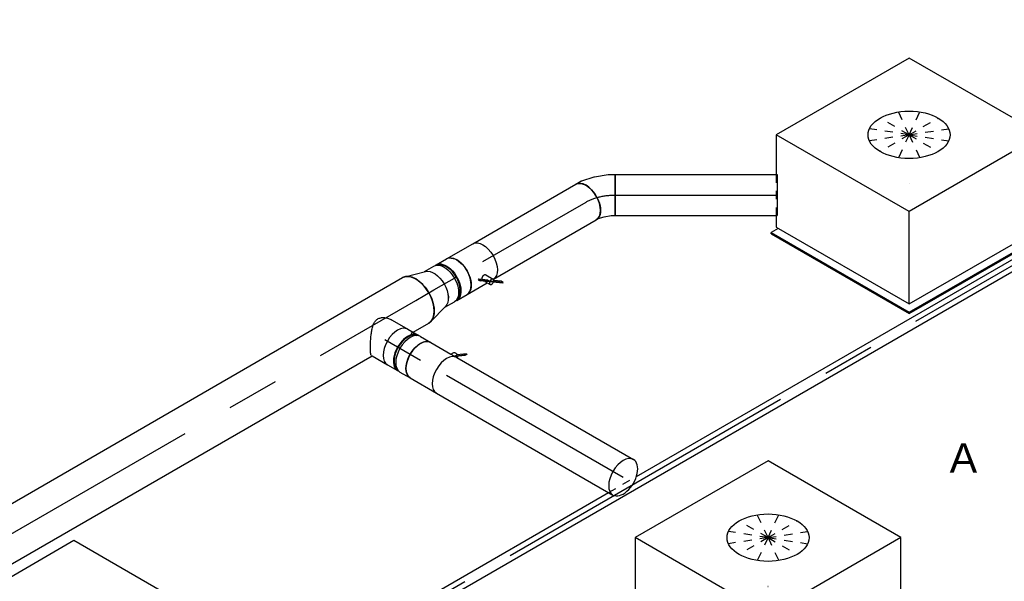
# Model space of a CAD drawing. Extents: x -138812 to 250702, y -18987 to 104055.
# Tile 46 of 193: x 26102 to 29104, y 31363 to 33075. Entities that reach past the tile are written whole.
import ezdxf
from ezdxf.enums import TextEntityAlignment as Align

# ---------------------------------------------------------------- set-up
doc = ezdxf.new("R2010")
doc.units = 0
doc.header["$LTSCALE"] = 50
doc.linetypes.add('CENTER2', pattern=[28.575, 19.05, -3.175, 3.175, -3.175])
doc.linetypes.add('STREEPJES', pattern=[0.1, 0.05, -0.05])
doc.layers.get('0').update_dxf_attribs({"linetype": 'CONTINUOUS'})
for name, color, linetype in [('WL524---_D', 153, 'CONTINUOUS'), ('WL524---_HARTLIJN', 8, 'CONTINUOUS'), ('WL570---_RETOUR', 112, 'CONTINUOUS'), ('WL570---_RETOUR_HL', 8, 'CONTINUOUS'), ('WL570---_RETOUR_RST', 2, 'CONTINUOUS'), ('WL570---_RETOUR_RST_HL', 1, 'CONTINUOUS'), ('WL570---_TOEVOER_RST', 2, 'CONTINUOUS'), ('WL570---_TOEVOER_RST_HL', 1, 'CONTINUOUS'), ('WM570---_RETOUR_PR', 1, 'CONTINUOUS'), ('WM570---_RETOUR_RST_PR', 1, 'CONTINUOUS'), ('WM570---_TOEVOER_RST_PR', 1, 'CONTINUOUS')]:
    doc.layers.add(name, color=color, linetype=linetype)
doc.styles.add('BURO-018', font='ARIAL.TTF', dxfattribs={"height": 90})

# ---------------------------------------------------------------- blocks, each defined once
blk = doc.blocks.new('*U714')
at = {"color": 0, "ltscale": 10}
for p, q in [((0, 62.5, 7161.4), (362.9, 62.5, 7161.4)), ((0.7, -62.5, 7161.4), (362.9, -62.5, 7161.4))]:
    blk.add_line(p, q, dxfattribs=at)
at = {"color": 0, "ltscale": 10, "extrusion": (2.67592e-17, -7.95482e-17, -1)}
blk.add_ellipse((362.9, 0, 7161.4), major_axis=(0, 62.5), ratio=0.57735, start_param=0, end_param=3.141593, dxfattribs=at)
at = {"layer": 'WL570---_RETOUR_HL', "linetype": 'CENTER2'}
blk.add_line((0, 0, 7161.4), (362.9, 0, 7161.4), dxfattribs=at)
at = {"layer": 'WM570---_RETOUR_PR', "color": 1, "style": 'BURO-018'}
blk.add_attdef('POSNR', text='', height=90, dxfattribs=at).set_placement((0, 0), align=Align.MIDDLE)
blk = doc.blocks.new('*U715')
at = {"color": 0, "ltscale": 10}
for p, q in [((-42.3, 62.5, 7447.9), (-24.1, 62.5, 7447.9)), ((-21, 62.2, 7447.9), (17.8, 54.3, 7447.9)), ((17.8, 54.3, 7447.9), (18.8, 54, 7447.9)), ((18.8, 54, 7447.9), (57.6, 38.9, 7447.9)), ((57.7, 38.8, 7447.9), (57.6, 38.9, 7447.9)), ((57.7, 38.8, 7447.9), (76.1, 28.2, 7447.9)), ((76.1, 28.2, 7447.9), (13.6, -80, 7447.9)), ((-42.3, -62.5, 7447.9), (-35.2, -62.5, 7447.9)), ((-35.2, -62.5, 7447.9), (-17.1, -66.2, 7447.9)), ((-17.1, -66.2, 7447.9), (3.5, -74.2, 7447.9)), ((3.5, -74.2, 7447.9), (13.6, -80, 7447.9))]:
    blk.add_line(p, q, dxfattribs=at)
for centre, major_axis, ratio, start_param, end_param in [((-42.3, 0, 7447.9), (0, 62.5), 0.57735, 3.141593, 6.283185), ((-28.9, 0, 7447.9), (6.3, 62.4), 0.497511, 6.232846, 6.333525)]:
    blk.add_ellipse(centre, major_axis=major_axis, ratio=ratio, start_param=start_param, end_param=end_param, dxfattribs=at)
at = {"layer": 'WL570---_RETOUR_HL', "linetype": 'CENTER2', "extrusion": (-4.26297e-17, -3.94865e-17, -1)}
blk.add_ellipse((8.8, -88.4, 7447.9), major_axis=(108.3, -62.5), ratio=0.57735, start_param=3.926991, end_param=4.712389, dxfattribs=at)
at = {"layer": 'WM570---_RETOUR_PR', "color": 1, "style": 'BURO-018'}
blk.add_attdef('POSNR', text='', height=90, dxfattribs=at).set_placement((0, 0), align=Align.MIDDLE)
blk = doc.blocks.new('*U716')
at = {"color": 0, "ltscale": 10}
for p, q in [((0, 62.5, 7447.9), (494.3, 62.5, 7447.9)), ((0, -62.5, 7447.9), (0, 62.5, 7447.9)), ((494.3, 62.5, 7447.9), (494.3, -62.5, 7447.9)), ((0, -62.5, 7447.9), (494.3, -62.5, 7447.9))]:
    blk.add_line(p, q, dxfattribs=at)
at = {"layer": 'WL570---_RETOUR_HL', "linetype": 'CENTER2'}
blk.add_line((0, 0, 7447.9), (494.3, 0, 7447.9), dxfattribs=at)
at = {"layer": 'WM570---_RETOUR_PR', "color": 1, "style": 'BURO-018'}
blk.add_attdef('POSNR', text='', height=90, dxfattribs=at).set_placement((0, 0), align=Align.MIDDLE)
blk = doc.blocks.new('*U717')
at = {"color": 2, "ltscale": 10}
for p, q in [((-46.1, 62.5, 6703.7), (25.2, 62.5, 6703.7)), ((25.2, 62.5, 6703.7), (30.1, 71, 6703.7)), ((25.2, 62.5, 6703.7), (46.1, 62.5, 6703.7)), ((38.8, 64.3, 6703.7), (42.2, 70.2, 6703.7)), ((38.8, 64.3, 6703.7), (39.3, 64.7, 6703.7)), ((40.4, 63.1, 6703.7), (38.8, 64.3, 6703.7)), ((39.3, 64.7, 6703.7), (62.5, 81, 6703.7)), ((64.1, 79.7, 6703.7), (40.4, 63.1, 6703.7)), ((65.9, 86.9, 6703.7), (42.2, 70.2, 6703.7)), ((62.5, 81, 6703.7), (65.9, 86.9, 6703.7)), ((64.1, 79.7, 6703.7), (62.5, 81, 6703.7)), ((67.5, 85.6, 6703.7), (64.1, 79.7, 6703.7)), ((65.9, 86.9, 6703.7), (67.5, 85.6, 6703.7)), ((-46.1, -62.5, 6703.7), (46.1, -62.5, 6703.7))]:
    blk.add_line(p, q, dxfattribs=at)
at = {"color": 2, "ltscale": 10, "extrusion": (-2.03185e-17, -7.58296e-17, -1)}
for centre, major_axis, start_param, end_param in [((-46.1, 0, 6703.7), (0, -62.5), 0, 3.141593), ((38.3, 66.3, 6703.7), (-8.15, 4.7), 0, 1.721651), ((38.3, 66.3, 6703.7), (-8.15, 4.7), 2.282546, 2.962558)]:
    blk.add_ellipse(centre, major_axis=major_axis, ratio=0.57735, start_param=start_param, end_param=end_param, dxfattribs=at)
at = {"color": 2, "ltscale": 10}
blk.add_ellipse((46.1, 0, 6703.7), major_axis=(0, -62.5), ratio=0.57735, start_param=3.141593, end_param=6.283185, dxfattribs=at)
at = {"layer": 'WL570---_RETOUR', "color": 1, "style": 'BURO-018'}
blk.add_attdef('I', text='', height=90, dxfattribs=at).set_placement((0, 0), align=Align.MIDDLE)
at = {"layer": 'WM570---_RETOUR_PR', "color": 1, "style": 'BURO-018'}
blk.add_attdef('POSNR', text='', height=90, dxfattribs=at).set_placement((0, 0), align=Align.MIDDLE)
blk = doc.blocks.new('*U718')
at = {"color": 0, "ltscale": 10}
for p, q in [((0, 62.5, 6671.1), (621.6, 62.5, 6671.1)), ((0, -62.5, 6671.1), (621.6, -62.5, 6671.1))]:
    blk.add_line(p, q, dxfattribs=at)
for start_param, end_param in [(3.141593, 6.283185), (0, 3.141593)]:
    blk.add_ellipse((621.6, 0, 6671.1), major_axis=(0, -62.5), ratio=0.57735, start_param=start_param, end_param=end_param, dxfattribs=at)
at = {"layer": 'WL570---_RETOUR_HL', "linetype": 'CENTER2'}
blk.add_line((0, 0, 6671.1), (621.6, 0, 6671.1), dxfattribs=at)
at = {"layer": 'WM570---_RETOUR_PR', "color": 1, "style": 'BURO-018'}
blk.add_attdef('POSNR', text='', height=90, dxfattribs=at).set_placement((0, 0), align=Align.MIDDLE)
blk = doc.blocks.new('*U725')
at = {"color": 0, "ltscale": 10}
for p, q in [((825.7, 16, 5317.5), (1784.7, 16, 5317.5)), ((1883, 16, 5317.5), (4294.5, 16, 5317.5)), ((836, -16, 5317.5), (4316.9, -16, 5317.5))]:
    blk.add_line(p, q, dxfattribs=at)
at = {"color": 8, "linetype": 'STREEPJES', "ltscale": 10}
blk.add_line((1784.7, 16, 5317.5), (1883, 16, 5317.5), dxfattribs=at)
at = {"layer": 'WL524---_HARTLIJN', "linetype": 'CENTER2'}
blk.add_line((0, 0, 5317.5), (4316.9, 0, 5317.5), dxfattribs=at)
at = {"layer": 'WL524---_D', "color": 1, "style": 'BURO-018'}
blk.add_attdef('POSNR', text='', height=90, dxfattribs=at).set_placement((0, 0), align=Align.MIDDLE)
blk = doc.blocks.new('*U972')
at = {"color": 0, "ltscale": 10}
for p, q in [((-276.4, 331.6, 5793.8), (-417.2, 87.7, 5793.8)), ((191.5, 331.6, 5793.8), (-276.4, 331.6, 5793.8)), ((-42.5, -73.5, 5793.8), (-276.4, 331.6, 5793.8)), ((425.4, -73.5, 5793.8), (191.5, 331.6, 5793.8)), ((-440.9, 77.8, 5793.8), (-438.9, 81.3, 5793.8)), ((-440.9, 77.8, 5793.8), (-198, -342.9, 5793.8)), ((-413.6, 81.3, 5793.8), (-438.9, 81.3, 5793.8)), ((-438.9, 81.3, 5793.8), (-196, -339.4, 5793.8)), ((-417.2, 87.7, 5793.8), (-183.3, -317.5, 5793.8)), ((-183.3, -317.5, 5793.8), (-42.5, -73.5, 5793.8)), ((425.4, -73.5, 5793.8), (-42.5, -73.5, 5793.8)), ((364.4, -179.3, 5793.8), (425.4, -73.5, 5793.8)), ((-183.3, -317.5, 5793.8), (70.2, -317.5, 5793.8)), ((-196, -339.4, 5793.8), (-198, -342.9, 5793.8)), ((-198, -342.9, 5793.8), (97.9, -342.9, 5793.8)), ((-196, -339.4, 5793.8), (94.1, -339.4, 5793.8))]:
    blk.add_line(p, q, dxfattribs=at)
at = {"color": 8, "linetype": 'STREEPJES', "ltscale": 10}
for p, q in [((74.5, 129, 5793.8), (23.5, 217.4, 5793.8)), ((74.5, 129, 5793.8), (-20.7, 205.6, 5793.8)), ((74.5, 129, 5793.8), (81.3, 205.6, 5793.8)), ((74.5, 129, 5793.8), (-39.4, 173.2, 5793.8)), ((74.5, 129, 5793.8), (137.4, 173.2, 5793.8)), ((74.5, 129, 5793.8), (-27.6, 129, 5793.8)), ((74.5, 129, 5793.8), (11.6, 84.9, 5793.8)), ((74.5, 129, 5793.8), (67.7, 52.5, 5793.8)), ((74.5, 129, 5793.8), (125.5, 40.7, 5793.8)), ((74.5, 129, 5793.8), (169.7, 52.5, 5793.8)), ((74.5, 129, 5793.8), (188.4, 84.9, 5793.8)), ((74.5, 129, 5793.8), (176.6, 129, 5793.8)), ((284.5, -317.5, 5793.8), (364.4, -179.3, 5793.8)), ((70.2, -317.5, 5793.8), (284.5, -317.5, 5793.8)), ((289.9, -339.4, 5793.8), (277.2, -317.5, 5793.8)), ((94.1, -339.4, 5793.8), (289.9, -339.4, 5793.8)), ((97.9, -342.9, 5793.8), (287.8, -342.9, 5793.8)), ((287.8, -342.9, 5793.8), (289.9, -339.4, 5793.8))]:
    blk.add_line(p, q, dxfattribs=at)
at = {"color": 0, "ltscale": 10}
blk.add_ellipse((74.5, 129, 5793.8), major_axis=(108.3, -62.5), ratio=0.57735, dxfattribs=at)
at = {"layer": 'WL570---_TOEVOER_RST_HL', "linetype": 'CENTER2'}
blk.add_circle((0, 0, 5793.8), 0.075, dxfattribs=at)
at = {"layer": 'WL570---_TOEVOER_RST', "color": 1, "style": 'BURO-018'}
for tag in ['MC', 'Q']:
    blk.add_attdef(tag, text='', height=90, dxfattribs=at).set_placement((0, 0), align=Align.MIDDLE)
at = {"layer": 'WM570---_TOEVOER_RST_PR', "color": 1, "style": 'BURO-018'}
blk.add_attdef('POSNR', text='', height=90, dxfattribs=at).set_placement((0, 0), align=Align.MIDDLE)
blk = doc.blocks.new('*U973')
at = {"color": 0, "ltscale": 10}
for p, q in [((-276.4, 331.6, 7873.8), (-337, 226.6, 7873.8)), ((191.5, 331.6, 7873.8), (-276.4, 331.6, 7873.8)), ((-42.5, -73.5, 7873.8), (-276.4, 331.6, 7873.8)), ((425.4, -73.5, 7873.8), (191.5, 331.6, 7873.8)), ((-399.5, 118.4, 7873.8), (-417.2, 87.7, 7873.8)), ((-440.9, 77.8, 7873.8), (-438.9, 81.3, 7873.8)), ((-440.9, 77.8, 7873.8), (-198, -342.9, 7873.8)), ((-413.6, 81.3, 7873.8), (-438.9, 81.3, 7873.8)), ((-438.9, 81.3, 7873.8), (-196, -339.4, 7873.8)), ((-417.2, 87.7, 7873.8), (-183.3, -317.5, 7873.8)), ((-183.3, -317.5, 7873.8), (-42.5, -73.5, 7873.8)), ((425.4, -73.5, 7873.8), (-42.5, -73.5, 7873.8)), ((284.5, -317.5, 7873.8), (425.4, -73.5, 7873.8)), ((-183.3, -317.5, 7873.8), (284.5, -317.5, 7873.8)), ((289.9, -339.4, 7873.8), (277.2, -317.5, 7873.8)), ((-196, -339.4, 7873.8), (-198, -342.9, 7873.8)), ((-198, -342.9, 7873.8), (287.8, -342.9, 7873.8)), ((-196, -339.4, 7873.8), (289.9, -339.4, 7873.8)), ((287.8, -342.9, 7873.8), (289.9, -339.4, 7873.8))]:
    blk.add_line(p, q, dxfattribs=at)
at = {"color": 8, "linetype": 'STREEPJES', "ltscale": 10}
for p, q in [((-337, 226.6, 7873.8), (-399.5, 118.4, 7873.8)), ((74.5, 129, 7873.8), (23.5, 217.4, 7873.8)), ((74.5, 129, 7873.8), (-20.7, 205.6, 7873.8)), ((74.5, 129, 7873.8), (81.3, 205.6, 7873.8)), ((74.5, 129, 7873.8), (-39.4, 173.2, 7873.8)), ((74.5, 129, 7873.8), (137.4, 173.2, 7873.8)), ((74.5, 129, 7873.8), (-27.6, 129, 7873.8)), ((74.5, 129, 7873.8), (11.6, 84.9, 7873.8)), ((74.5, 129, 7873.8), (67.7, 52.5, 7873.8)), ((74.5, 129, 7873.8), (125.5, 40.7, 7873.8)), ((74.5, 129, 7873.8), (169.7, 52.5, 7873.8)), ((74.5, 129, 7873.8), (188.4, 84.9, 7873.8)), ((74.5, 129, 7873.8), (176.6, 129, 7873.8))]:
    blk.add_line(p, q, dxfattribs=at)
at = {"color": 0, "ltscale": 10}
blk.add_ellipse((74.5, 129, 7873.8), major_axis=(108.3, -62.5), ratio=0.57735, dxfattribs=at)
at = {"layer": 'WL570---_RETOUR_RST_HL', "linetype": 'CENTER2'}
blk.add_circle((0, 0, 7873.8), 0.075, dxfattribs=at)
at = {"layer": 'WL570---_RETOUR_RST', "color": 1, "style": 'BURO-018'}
for tag in ['MC', 'Q']:
    blk.add_attdef(tag, text='', height=90, dxfattribs=at).set_placement((0, 0), align=Align.MIDDLE)
at = {"layer": 'WM570---_RETOUR_RST_PR', "color": 1, "style": 'BURO-018'}
blk.add_attdef('POSNR', text='', height=90, dxfattribs=at).set_placement((0, 0), align=Align.MIDDLE)
blk = doc.blocks.new('*U974')
at = {"color": 0, "ltscale": 10}
for p, q in [((-276.4, 331.6, 6137.3), (-417.2, 87.7, 6137.3)), ((191.5, 331.6, 6137.3), (-276.4, 331.6, 6137.3)), ((-42.5, -73.5, 6137.3), (-276.4, 331.6, 6137.3)), ((425.4, -73.5, 6137.3), (191.5, 331.6, 6137.3)), ((-440.9, 77.8, 6137.3), (-438.9, 81.3, 6137.3)), ((-440.9, 77.8, 6137.3), (-302.8, -161.4, 6137.3)), ((-413.6, 81.3, 6137.3), (-438.9, 81.3, 6137.3)), ((-438.9, 81.3, 6137.3), (-296.7, -165, 6137.3)), ((-417.2, 87.7, 6137.3), (-258.7, -186.9, 6137.3)), ((-145.6, -252.2, 6137.3), (-42.5, -73.5, 6137.3)), ((425.4, -73.5, 6137.3), (-42.5, -73.5, 6137.3)), ((284.5, -317.5, 6137.3), (425.4, -73.5, 6137.3)), ((-32.5, -317.5, 6137.3), (284.5, -317.5, 6137.3)), ((289.9, -339.4, 6137.3), (277.2, -317.5, 6137.3)), ((5.5, -339.4, 6137.3), (289.9, -339.4, 6137.3)), ((11.6, -342.9, 6137.3), (287.8, -342.9, 6137.3)), ((287.8, -342.9, 6137.3), (289.9, -339.4, 6137.3))]:
    blk.add_line(p, q, dxfattribs=at)
at = {"color": 8, "linetype": 'STREEPJES', "ltscale": 10}
for p, q in [((74.5, 129, 6137.3), (23.5, 217.4, 6137.3)), ((74.5, 129, 6137.3), (-20.7, 205.6, 6137.3)), ((74.5, 129, 6137.3), (81.3, 205.6, 6137.3)), ((74.5, 129, 6137.3), (-39.4, 173.2, 6137.3)), ((74.5, 129, 6137.3), (137.4, 173.2, 6137.3)), ((74.5, 129, 6137.3), (-27.6, 129, 6137.3)), ((74.5, 129, 6137.3), (11.6, 84.9, 6137.3)), ((74.5, 129, 6137.3), (67.7, 52.5, 6137.3)), ((74.5, 129, 6137.3), (125.5, 40.7, 6137.3)), ((74.5, 129, 6137.3), (169.7, 52.5, 6137.3)), ((74.5, 129, 6137.3), (188.4, 84.9, 6137.3)), ((74.5, 129, 6137.3), (176.6, 129, 6137.3)), ((-302.8, -161.4, 6137.3), (-198, -342.9, 6137.3)), ((-296.7, -165, 6137.3), (-196, -339.4, 6137.3)), ((-258.7, -186.9, 6137.3), (-183.3, -317.5, 6137.3)), ((-183.3, -317.5, 6137.3), (-145.6, -252.2, 6137.3)), ((-183.3, -317.5, 6137.3), (-32.5, -317.5, 6137.3)), ((-196, -339.4, 6137.3), (-198, -342.9, 6137.3)), ((-198, -342.9, 6137.3), (11.6, -342.9, 6137.3)), ((-196, -339.4, 6137.3), (5.5, -339.4, 6137.3))]:
    blk.add_line(p, q, dxfattribs=at)
at = {"color": 0, "ltscale": 10}
blk.add_ellipse((74.5, 129, 6137.3), major_axis=(108.3, -62.5), ratio=0.57735, dxfattribs=at)
at = {"layer": 'WL570---_RETOUR_RST_HL', "linetype": 'CENTER2'}
blk.add_circle((0, 0, 6137.3), 0.075, dxfattribs=at)
at = {"layer": 'WL570---_RETOUR_RST', "color": 1, "style": 'BURO-018'}
for tag in ['MC', 'Q']:
    blk.add_attdef(tag, text='', height=90, dxfattribs=at).set_placement((0, 0), align=Align.MIDDLE)
at = {"layer": 'WM570---_RETOUR_RST_PR', "color": 1, "style": 'BURO-018'}
blk.add_attdef('POSNR', text='', height=90, dxfattribs=at).set_placement((0, 0), align=Align.MIDDLE)
blk = doc.blocks.new('*U1098')
at = {"color": 0, "ltscale": 10}
for p, q in [((7.3, 79, 6994.1), (69.6, 61.7, 6994.1)), ((7.3, -79, 6994.1), (69.6, -61.7, 6994.1))]:
    blk.add_line(p, q, dxfattribs=at)
blk.add_ellipse((0, 0, 6994.1), major_axis=(0, 80), ratio=0.57735, start_param=3.141593, end_param=6.283185, dxfattribs=at)
at = {"color": 0, "ltscale": 10, "extrusion": (2.67592e-17, -7.95482e-17, -1)}
blk.add_ellipse((63.9, 0, 6994.1), major_axis=(0, 62.5), ratio=0.57735, start_param=0.158908, end_param=2.982685, dxfattribs=at)
at = {"layer": 'WL570---_RETOUR_HL', "linetype": 'CENTER2'}
blk.add_line((0, 0, 6994.1), (63.9, 0, 6994.1), dxfattribs=at)
for centre in [(0, 0, 6994.1), (63.9, 0, 6994.1)]:
    blk.add_circle(centre, 0.075, dxfattribs=at)
at = {"layer": 'WM570---_RETOUR_PR', "color": 1, "style": 'BURO-018'}
blk.add_attdef('POSNR', text='', height=90, dxfattribs=at).set_placement((0, 0), align=Align.MIDDLE)
blk = doc.blocks.new('*U1099')
at = {"color": 0, "ltscale": 10}
for p, q in [((-37.4, 62.5, 7067.8), (-4.1, 62.5, 7067.8)), ((4.1, 62.5, 7067.8), (40.3, 62.5, 7067.8)), ((-37.4, -62.5, 7067.8), (-4.1, -62.5, 7067.8)), ((4.1, -62.5, 7067.8), (40.3, -62.5, 7067.8))]:
    blk.add_line(p, q, dxfattribs=at)
at = {"color": 0, "ltscale": 10, "extrusion": (2.67592e-17, -7.95482e-17, -1)}
for centre, major_axis, start_param, end_param in [((-40.3, 0, 7067.8), (0, 62.5), 0.158908, 2.982685), ((-4.1, 0, 7067.8), (0, 62.5), 0, 3.141593), ((4.1, 0, 7067.8), (0, 62.5), 0, 3.254972), ((4.1, 0, 7067.8), (0, 62.5), 6.169805, 6.280044), ((40.3, 0, 7067.8), (0, 62.5), 0, 3.141593), ((4.1, 0, 7067.8), (0, 59.4), 0.107903, 3.033689)]:
    blk.add_ellipse(centre, major_axis=major_axis, ratio=0.57735, start_param=start_param, end_param=end_param, dxfattribs=at)
at = {"layer": 'WL570---_RETOUR_HL', "linetype": 'CENTER2'}
blk.add_line((-40.3, 0, 7067.8), (40.3, 0, 7067.8), dxfattribs=at)
at = {"layer": 'WM570---_RETOUR_PR', "color": 1, "style": 'BURO-018'}
blk.add_attdef('POSNR', text='', height=90, dxfattribs=at).set_placement((0, 0), align=Align.MIDDLE)
blk = doc.blocks.new('*U1100')
at = {"color": 2, "ltscale": 10}
for p, q in [((-46.1, 62.5, 7128.8), (46.1, 62.5, 7128.8)), ((-71, 59.4, 7128.8), (-79.2, 59.4, 7128.8)), ((-71, -59.4, 7128.8), (-79.2, -59.4, 7128.8)), ((7.3, -39.8, 7128.8), (5.7, -41.1, 7128.8)), ((5.7, -41.1, 7128.8), (9.1, -47, 7128.8)), ((31, -56.5, 7128.8), (7.3, -39.8, 7128.8)), ((10.7, -45.7, 7128.8), (7.3, -39.8, 7128.8)), ((9.1, -47, 7128.8), (10.7, -45.7, 7128.8)), ((32.8, -63.6, 7128.8), (9.1, -47, 7128.8)), ((34.4, -62.3, 7128.8), (10.7, -45.7, 7128.8)), ((21.2, -55.5, 7128.8), (25.2, -62.5, 7128.8)), ((31, -56.5, 7128.8), (34.4, -62.3, 7128.8)), ((33.5, -39.2, 7128.8), (46.4, -61.6, 7128.8)), ((-46.1, -62.5, 7128.8), (25.2, -62.5, 7128.8)), ((25.2, -62.5, 7128.8), (30.1, -71, 7128.8)), ((32.8, -63.6, 7128.8), (34.4, -62.3, 7128.8)), ((65.9, -86.9, 7128.8), (32.8, -63.6, 7128.8)), ((34.9, -62.7, 7128.8), (34.4, -62.3, 7128.8)), ((67.5, -85.6, 7128.8), (34.9, -62.7, 7128.8)), ((64.1, -79.7, 7128.8), (45.7, -66.8, 7128.8)), ((67.5, -85.6, 7128.8), (64.1, -79.7, 7128.8)), ((65.9, -86.9, 7128.8), (67.5, -85.6, 7128.8))]:
    blk.add_line(p, q, dxfattribs=at)
for centre, major_axis, start_param, end_param in [((-46.1, 0, 7128.8), (0, 62.5), 3.141593, 6.283185), ((-82.3, 0, 7128.8), (0, 59.4), 3.249496, 6.175282), ((38.3, -66.3, 7128.8), (-8.15, -4.7), 3.141593, 6.283185), ((38.3, -66.3, 7128.8), (-8.15, -4.7), 0, 3.141593)]:
    blk.add_ellipse(centre, major_axis=major_axis, ratio=0.57735, start_param=start_param, end_param=end_param, dxfattribs=at)
at = {"color": 2, "ltscale": 10, "extrusion": (-7.58296e-17, -2.03185e-17, -1)}
blk.add_ellipse((46.1, 0, 7128.8), major_axis=(0, 62.5), ratio=0.57735, start_param=0, end_param=3.122724, dxfattribs=at)
at = {"color": 2, "ltscale": 10}
blk.add_spline([(16.9, -46.6, 7128.8), (17.1, -46, 7128.8), (17.3, -45.4, 7128.8), (17.6, -44.7, 7128.8), (17.9, -44, 7128.8), (18.4, -43.3, 7128.8), (18.9, -42.7, 7128.8), (19.5, -42, 7128.8), (20.1, -41.3, 7128.8), (20.8, -40.7, 7128.8), (21.5, -40.1, 7128.8), (22.3, -39.5, 7128.8), (23.1, -39, 7128.8), (23.9, -38.5, 7128.8), (24.7, -38.1, 7128.8), (25.6, -37.7, 7128.8), (26.4, -37.4, 7128.8), (27.2, -37.2, 7128.8), (28.1, -37.1, 7128.8), (28.9, -37, 7128.8), (29.6, -37.1, 7128.8), (30.4, -37.2, 7128.8), (31.1, -37.3, 7128.8), (31.7, -37.6, 7128.8), (32.2, -37.9, 7128.8), (32.7, -38.3, 7128.8), (33.2, -38.7, 7128.8), (33.5, -39.2, 7128.8)], degree=3, dxfattribs=at)
at = {"layer": 'WL570---_RETOUR', "color": 1, "style": 'BURO-018'}
blk.add_attdef('I', text='', height=90, dxfattribs=at).set_placement((0, 0), align=Align.MIDDLE)
at = {"layer": 'WM570---_RETOUR_PR', "color": 1, "style": 'BURO-018'}
blk.add_attdef('POSNR', text='', height=90, dxfattribs=at).set_placement((0, 0), align=Align.MIDDLE)
blk = doc.blocks.new('*U1101')
at = {"color": 0, "ltscale": 10}
for p, q in [((-10.9, 62.5, 6824.9), (44.8, 62.5, 6824.9)), ((69.7, 59.4, 6824.9), (77.9, 59.4, 6824.9)), ((69.7, -59.4, 6824.9), (77.9, -59.4, 6824.9)), ((-12.2, -62.5, 6824.9), (-9, -62.5, 6824.9)), ((-9, -62.5, 6824.9), (44.8, -62.5, 6824.9))]:
    blk.add_line(p, q, dxfattribs=at)
for centre, major_axis, start_param, end_param in [((44.8, 0, 6824.9), (0, -62.5), 3.141593, 6.283185), ((81, 0, 6824.9), (0, -59.4), 3.249496, 6.175282)]:
    blk.add_ellipse(centre, major_axis=major_axis, ratio=0.57735, start_param=start_param, end_param=end_param, dxfattribs=at)
blk.add_spline([(-12.2, -62.2, 6824.9), (-13.6, -61.2, 6824.9), (-15.2, -59.6, 6824.9), (-17, -57.4, 6824.9), (-19, -54.6, 6824.9), (-21.2, -51.3, 6824.9), (-23.6, -47.4, 6824.9), (-26.2, -43.1, 6824.9), (-28.9, -38.3, 6824.9), (-31.6, -33.1, 6824.9), (-34.5, -27.5, 6824.9), (-37.4, -21.7, 6824.9), (-40.3, -15.7, 6824.9), (-43.1, -9.5, 6824.9), (-45.7, -3.2, 6824.9), (-48.1, 3.2, 6824.9), (-50.2, 9.5, 6824.9), (-52, 15.7, 6824.9), (-53.2, 21.7, 6824.9), (-53.7, 27.5, 6824.9), (-53.6, 33.1, 6824.9), (-52.6, 38.3, 6824.9), (-50.7, 43.1, 6824.9), (-47.9, 47.4, 6824.9), (-44.2, 51.3, 6824.9), (-39.7, 54.6, 6824.9), (-34.6, 57.4, 6824.9), (-29, 59.6, 6824.9), (-23.1, 61.2, 6824.9), (-17, 62.2, 6824.9), (-10.9, 62.5, 6824.9)], degree=3, dxfattribs=at)
at = {"layer": 'WL570---_RETOUR_HL', "linetype": 'CENTER2'}
blk.add_line((0, 0, 6824.9), (44.8, 0, 6824.9), dxfattribs=at)
at = {"layer": 'WM570---_RETOUR_PR', "color": 1, "style": 'BURO-018'}
blk.add_attdef('POSNR', text='', height=90, dxfattribs=at).set_placement((0, 0), align=Align.MIDDLE)
blk = doc.blocks.new('*U1102')
at = {"color": 0, "ltscale": 10}
for p, q in [((-40.3, 62.5, 6764.8), (-4.1, 62.5, 6764.8)), ((4.1, 62.5, 6764.8), (40.3, 62.5, 6764.8)), ((-40.3, -62.5, 6764.8), (-4.1, -62.5, 6764.8)), ((4.1, -62.5, 6764.8), (40.3, -62.5, 6764.8))]:
    blk.add_line(p, q, dxfattribs=at)
for centre, major_axis, start_param, end_param in [((-40.3, 0, 6764.8), (0, -62.5), 3.141593, 6.283185), ((-4.1, 0, 6764.8), (0, -62.5), 3.141593, 6.396565), ((4.1, 0, 6764.8), (0, -62.5), 3.141593, 6.283185), ((-4.1, 0, 6764.8), (0, -62.5), 3.028213, 3.138451), ((40.3, 0, 6764.8), (0, -62.5), 3.141593, 6.283185), ((-4.1, 0, 6764.8), (0, -59.4), 3.249496, 6.175282)]:
    blk.add_ellipse(centre, major_axis=major_axis, ratio=0.57735, start_param=start_param, end_param=end_param, dxfattribs=at)
at = {"layer": 'WL570---_RETOUR_HL', "linetype": 'CENTER2'}
blk.add_line((-40.3, 0, 6764.8), (40.3, 0, 6764.8), dxfattribs=at)
at = {"layer": 'WM570---_RETOUR_PR', "color": 1, "style": 'BURO-018'}
blk.add_attdef('POSNR', text='', height=90, dxfattribs=at).set_placement((0, 0), align=Align.MIDDLE)
blk = doc.blocks.new('*U1103')
at = {"color": 0, "ltscale": 10}
for p, q in [((3.9, 80, 4736.3), (3193, 80, 4736.3)), ((3.9, -80, 4736.3), (2993, -80, 4736.3)), ((3137.4, -80, 4736.3), (3193, -80, 4736.3))]:
    blk.add_line(p, q, dxfattribs=at)
at = {"color": 8, "linetype": 'STREEPJES', "ltscale": 10}
blk.add_line((3130.8, -80, 4736.3), (3137.4, -80, 4736.3), dxfattribs=at)
at = {"color": 0, "ltscale": 10}
blk.add_ellipse((0, 0, 4736.3), major_axis=(0, 80), ratio=0.57735, start_param=3.308352, end_param=6.116426, dxfattribs=at)
at = {"color": 0, "ltscale": 10, "extrusion": (2.67592e-17, -7.95482e-17, -1)}
blk.add_ellipse((3193, 0, 4736.3), major_axis=(0, 80), ratio=0.57735, start_param=0, end_param=3.141593, dxfattribs=at)
at = {"layer": 'WL570---_RETOUR_HL', "linetype": 'CENTER2'}
blk.add_line((0, 0, 4736.3), (3193, 0, 4736.3), dxfattribs=at)
at = {"layer": 'WM570---_RETOUR_PR', "color": 1, "style": 'BURO-018'}
blk.add_attdef('POSNR', text='', height=90, dxfattribs=at).set_placement((0, 0), align=Align.MIDDLE)

msp = doc.modelspace()

# ---------------------------------------------------------------- block references
at = {"layer": 'WL524---_D', "rotation": 30.00000000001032}
msp.add_blockref('*U725', (26359.42636, 30727.81801, -5317.45757), dxfattribs=at)
at = {"layer": 'WL570---_RETOUR'}
for name, p, rotation in [('*U715', (27864.8842, 32540.46439, -7447.91396), 30.00000000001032), ('*U714', (27513.9744, 32337.86652, -7161.3973), 30.00000000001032), ('*U1100', (27474.05822, 32314.8209, -7128.80588), 30.00000000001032), ('*U1099', (27399.28168, 32271.64865, -7067.75109), 30.00000000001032), ('*U1098', (27309.12556, 32219.59699, -6994.13893), 30.00000000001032), ('*U1103', (24543.88425, 30623.08417, -4736.32885), 30.00000000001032), ('*U1101', (27215.00368, 32099.93597, -6824.91269), 329.9999999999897), ('*U1102', (27288.6842, 32057.39649, -6764.75279), 329.9999999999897), ('*U717', (27363.46074, 32014.22424, -6703.698), 329.9999999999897), ('*U718', (27403.37692, 31991.17862, -6671.10658), 329.9999999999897)]:
    msp.add_blockref(name, p, dxfattribs=dict(at, rotation=rotation))
msp.add_blockref('*U716', (27916.6842, 32540.46439, -7447.91396), dxfattribs=at)
at = {"layer": 'WL570---_RETOUR_RST'}
ref = msp.add_blockref('*U973', (28813.24548, 32575.21288, -7873.77679), dxfattribs=dict(at, rotation=30.00000000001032))
ref.add_attrib('Q', '435', dxfattribs={"color": 1, "height": 90, "style": 'BURO-018'}).set_placement((29408.97402, 32183.29452), align=Align.MIDDLE)
ref.add_attrib('MC', 'A', dxfattribs={"color": 1, "height": 90, "style": 'BURO-018'}).set_placement((29408.97402, 32967.13124), align=Align.MIDDLE)
ref = msp.add_blockref('*U974', (28383.15266, 31347.32006, -6137.27412), dxfattribs=dict(at, rotation=30.00000000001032))
ref.add_attrib('Q', '435', dxfattribs={"color": 1, "height": 90, "style": 'BURO-018'}).set_placement((28978.88119, 30955.4017), align=Align.MIDDLE)
ref.add_attrib('MC', 'A', dxfattribs={"color": 1, "height": 90, "style": 'BURO-018'}).set_placement((28978.88119, 31739.23842), align=Align.MIDDLE)
at = {"layer": 'WL570---_TOEVOER_RST'}
ref = msp.add_blockref('*U972', (26266.85601, 31104.46242, -5793.82154), dxfattribs=dict(at, rotation=30.00000000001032))
ref.add_attrib('Q', '290', dxfattribs={"color": 1, "height": 90, "style": 'BURO-018'}).set_placement((25483.28347, 31164.93988), align=Align.MIDDLE)
ref.add_attrib('MC', 'W', dxfattribs={"color": 1, "height": 90, "style": 'BURO-018'}).set_placement((25822.69473, 31752.81741), align=Align.MIDDLE)

doc.saveas('drawing.dxf')
